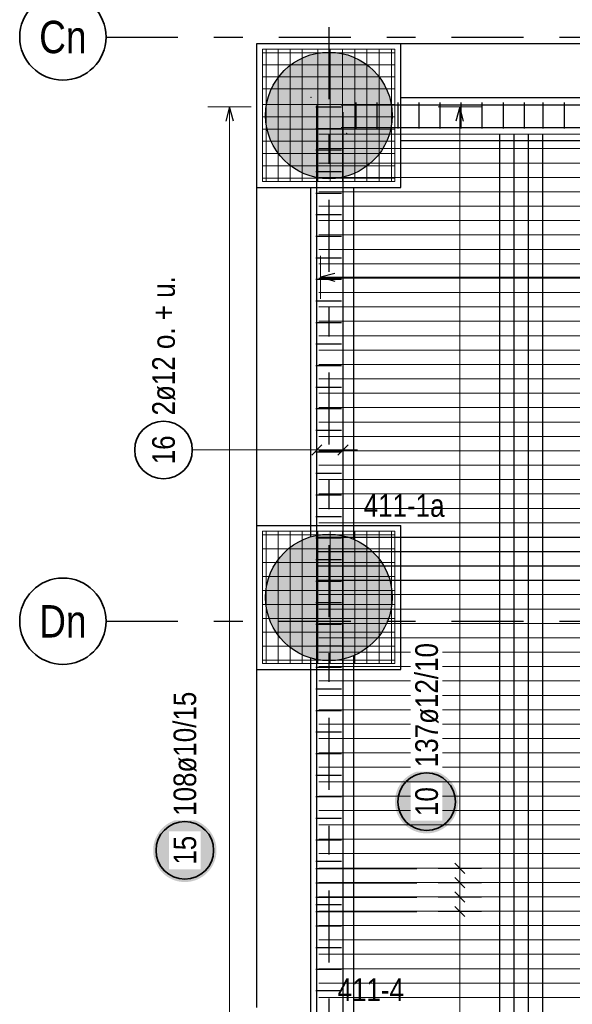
# Model space of a CAD drawing. Header units: millimetres. Extents: x -1.9 to 32.6, y 0 to 21.
# Tile 39 of 59: x 14 to 16, y 15.9 to 19.3. Entities that reach past the tile are written whole.
import ezdxf
from ezdxf.enums import TextEntityAlignment as Align

# ---------------------------------------------------------------- set-up
doc = ezdxf.new("R2010")
doc.units = ezdxf.units.MM
doc.linetypes.add('DASHDOTX2', pattern=[2, 1, -0.5, 0, -0.5])
doc.layers.add('Achsen', color=7, linetype='Continuous', lineweight=20)
doc.layers.add('nplo Bewehrung', color=7, linetype='Continuous', lineweight=20)
doc.styles.add('Arial Narrow', font='ARIALN.TTF')

msp = doc.modelspace()

# ---------------------------------------------------------------- hatches: boundary and pattern name
at = {"lineweight": 13, "true_color": 0xd7ffd7}
for points in [[(15.325667, 18.962544), (15.325647, 18.96551), (15.325587, 18.968475), (15.325487, 18.97144), (15.325348, 18.974403), (15.325168, 18.977364), (15.324948, 18.980322), (15.324688, 18.983277), (15.324389, 18.986228), (15.32405, 18.989175), (15.323671, 18.992117), (15.323252, 18.995054), (15.322794, 18.997984), (15.322296, 19.000908), (15.321759, 19.003826), (15.321183, 19.006736), (15.320568, 19.009637), (15.319913, 19.01253), (15.31922, 19.015415), (15.318488, 19.018289), (15.317717, 19.021153), (15.316907, 19.024007), (15.316059, 19.02685), (15.315173, 19.02968), (15.314249, 19.032499), (15.313287, 19.035305), (15.312287, 19.038098), (15.311249, 19.040877), (15.310175, 19.043641), (15.309062, 19.046391), (15.307914, 19.049126), (15.306728, 19.051845), (15.305505, 19.054548), (15.304247, 19.057234), (15.302952, 19.059903), (15.301621, 19.062554), (15.300255, 19.065187), (15.298854, 19.067801), (15.297417, 19.070396), (15.295945, 19.072971), (15.294439, 19.075527), (15.292899, 19.078062), (15.291324, 19.080576), (15.289716, 19.083068), (15.288074, 19.085539), (15.286399, 19.087987), (15.284691, 19.090412), (15.282951, 19.092814), (15.281179, 19.095193), (15.279374, 19.097547), (15.277538, 19.099877), (15.275671, 19.102182), (15.273773, 19.104461), (15.271844, 19.106715), (15.269885, 19.108942), (15.267896, 19.111143), (15.265878, 19.113317), (15.263831, 19.115463), (15.261754, 19.117582), (15.25965, 19.119672), (15.257517, 19.121734), (15.255357, 19.123767), (15.25317, 19.125771), (15.250956, 19.127744), (15.248715, 19.129688), (15.246448, 19.131602), (15.244156, 19.133485), (15.241839, 19.135336), (15.239497, 19.137157), (15.23713, 19.138945), (15.23474, 19.140702), (15.232326, 19.142426), (15.229889, 19.144117), (15.22743, 19.145775), (15.224948, 19.1474), (15.222445, 19.148992), (15.219921, 19.150549), (15.217376, 19.152073), (15.21481, 19.153562), (15.212225, 19.155016), (15.20962, 19.156435), (15.206996, 19.157819), (15.204354, 19.159167), (15.201694, 19.16048), (15.199017, 19.161757), (15.196322, 19.162997), (15.193611, 19.164201), (15.190884, 19.165369), (15.188142, 19.166499), (15.185385, 19.167593), (15.182613, 19.168649), (15.179827, 19.169668), (15.177027, 19.170649), (15.174215, 19.171592), (15.17139, 19.172497), (15.168554, 19.173364), (15.165705, 19.174193), (15.162846, 19.174983), (15.159977, 19.175735), (15.157097, 19.176448), (15.154209, 19.177122), (15.151311, 19.177757), (15.148405, 19.178352), (15.145492, 19.178909), (15.142571, 19.179426), (15.139643, 19.179904), (15.13671, 19.180343), (15.13377, 19.180741), (15.130826, 19.1811), (15.127877, 19.18142), (15.124924, 19.181699), (15.121967, 19.181939), (15.119008, 19.182139), (15.116046, 19.182299), (15.113082, 19.182419), (15.110117, 19.182499), (15.107151, 19.182539), (15.104184, 19.182539), (15.101218, 19.182499), (15.098253, 19.182419), (15.095289, 19.182299), (15.092327, 19.182139), (15.089368, 19.181939), (15.086411, 19.181699), (15.083458, 19.18142), (15.080509, 19.1811), (15.077564, 19.180741), (15.074625, 19.180343), (15.071691, 19.179904), (15.068764, 19.179426), (15.065843, 19.178909), (15.062929, 19.178352), (15.060024, 19.177757), (15.057126, 19.177122), (15.054237, 19.176448), (15.051358, 19.175735), (15.048488, 19.174983), (15.045629, 19.174193), (15.042781, 19.173364), (15.039944, 19.172497), (15.03712, 19.171592), (15.034307, 19.170649), (15.031508, 19.169668), (15.028722, 19.168649), (15.02595, 19.167593), (15.023193, 19.166499), (15.02045, 19.165369), (15.017724, 19.164201), (15.015013, 19.162997), (15.012318, 19.161757), (15.009641, 19.16048), (15.006981, 19.159167), (15.004339, 19.157819), (15.001715, 19.156435), (14.99911, 19.155016), (14.996525, 19.153562), (14.993959, 19.152073), (14.991414, 19.150549), (14.98889, 19.148992), (14.986386, 19.1474), (14.983905, 19.145775), (14.981445, 19.144117), (14.979009, 19.142426), (14.976595, 19.140702), (14.974204, 19.138945), (14.971838, 19.137157), (14.969496, 19.135336), (14.967178, 19.133485), (14.964886, 19.131602), (14.96262, 19.129688), (14.960379, 19.127744), (14.958165, 19.125771), (14.955978, 19.123767), (14.953817, 19.121734), (14.951685, 19.119672), (14.94958, 19.117582), (14.947504, 19.115463), (14.945457, 19.113317), (14.943439, 19.111143), (14.94145, 19.108942), (14.939491, 19.106715), (14.937562, 19.104461), (14.935664, 19.102182), (14.933797, 19.099877), (14.931961, 19.097547), (14.930156, 19.095193), (14.928384, 19.092814), (14.926643, 19.090412), (14.924936, 19.087987), (14.923261, 19.085539), (14.921619, 19.083068), (14.920011, 19.080576), (14.918436, 19.078062), (14.916896, 19.075527), (14.915389, 19.072971), (14.913918, 19.070396), (14.912481, 19.067801), (14.91108, 19.065187), (14.909713, 19.062554), (14.908383, 19.059903), (14.907088, 19.057234), (14.905829, 19.054548), (14.904607, 19.051845), (14.903421, 19.049126), (14.902272, 19.046391), (14.90116, 19.043641), (14.900085, 19.040877), (14.899048, 19.038098), (14.898048, 19.035305), (14.897086, 19.032499), (14.896162, 19.02968), (14.895276, 19.02685), (14.894428, 19.024007), (14.893618, 19.021153), (14.892847, 19.018289), (14.892115, 19.015415), (14.891421, 19.01253), (14.890767, 19.009637), (14.890152, 19.006736), (14.889575, 19.003826), (14.889038, 19.000908), (14.888541, 18.997984), (14.888083, 18.995054), (14.887664, 18.992117), (14.887285, 18.989175), (14.886946, 18.986228), (14.886647, 18.983277), (14.886387, 18.980322), (14.886167, 18.977364), (14.885987, 18.974403), (14.885847, 18.97144), (14.885747, 18.968475), (14.885687, 18.96551), (14.885667, 18.962544), (14.885687, 18.959577), (14.885747, 18.956612), (14.885847, 18.953647), (14.885987, 18.950684), (14.886167, 18.947723), (14.886387, 18.944765), (14.886647, 18.94181), (14.886946, 18.938859), (14.887285, 18.935912), (14.887664, 18.93297), (14.888083, 18.930034), (14.888541, 18.927103), (14.889038, 18.924179), (14.889575, 18.921261), (14.890152, 18.918352), (14.890767, 18.91545), (14.891421, 18.912557), (14.892115, 18.909673), (14.892847, 18.906798), (14.893618, 18.903934), (14.894428, 18.90108), (14.895276, 18.898238), (14.896162, 18.895407), (14.897086, 18.892588), (14.898048, 18.889782), (14.899048, 18.88699), (14.900085, 18.884211), (14.90116, 18.881446), (14.902272, 18.878696), (14.903421, 18.875961), (14.904607, 18.873242), (14.905829, 18.870539), (14.907088, 18.867853), (14.908383, 18.865185), (14.909713, 18.862534), (14.91108, 18.859901), (14.912481, 18.857286), (14.913918, 18.854691), (14.915389, 18.852116), (14.916896, 18.84956), (14.918436, 18.847025), (14.920011, 18.844511), (14.921619, 18.842019), (14.923261, 18.839548), (14.924936, 18.8371), (14.926643, 18.834675), (14.928384, 18.832273), (14.930156, 18.829894), (14.931961, 18.82754), (14.933797, 18.82521), (14.935664, 18.822905), (14.937562, 18.820626), (14.939491, 18.818372), (14.94145, 18.816145), (14.943439, 18.813944), (14.945457, 18.81177), (14.947504, 18.809624), (14.94958, 18.807505), (14.951685, 18.805415), (14.953817, 18.803353), (14.955978, 18.80132), (14.958165, 18.799317), (14.960379, 18.797343), (14.96262, 18.795399), (14.964886, 18.793485), (14.967178, 18.791603), (14.969496, 18.789751), (14.971838, 18.787931), (14.974204, 18.786142), (14.976595, 18.784386), (14.979009, 18.782662), (14.981445, 18.78097), (14.983905, 18.779312), (14.986386, 18.777687), (14.98889, 18.776095), (14.991414, 18.774538), (14.993959, 18.773014), (14.996525, 18.771526), (14.99911, 18.770071), (15.001715, 18.768652), (15.004339, 18.767268), (15.006981, 18.76592), (15.009641, 18.764607), (15.012318, 18.76333), (15.015013, 18.76209), (15.017724, 18.760886), (15.02045, 18.759718), (15.023193, 18.758588), (15.02595, 18.757494), (15.028722, 18.756438), (15.031508, 18.75542), (15.034307, 18.754438), (15.03712, 18.753495), (15.039944, 18.75259), (15.042781, 18.751723), (15.045629, 18.750894), (15.048488, 18.750104), (15.051358, 18.749352), (15.054237, 18.74864), (15.057126, 18.747966), (15.060024, 18.747331), (15.062929, 18.746735), (15.065843, 18.746178), (15.068764, 18.745661), (15.071691, 18.745183), (15.074625, 18.744745), (15.077564, 18.744346), (15.080509, 18.743987), (15.083458, 18.743668), (15.086411, 18.743388), (15.089368, 18.743148), (15.092327, 18.742948), (15.095289, 18.742789), (15.098253, 18.742669), (15.101218, 18.742589), (15.104184, 18.742549), (15.107151, 18.742549), (15.110117, 18.742589), (15.113082, 18.742669), (15.116046, 18.742789), (15.119008, 18.742948), (15.121967, 18.743148), (15.124924, 18.743388), (15.127877, 18.743668), (15.130826, 18.743987), (15.13377, 18.744346), (15.13671, 18.744745), (15.139643, 18.745183), (15.142571, 18.745661), (15.145492, 18.746178), (15.148405, 18.746735), (15.151311, 18.747331), (15.154209, 18.747966), (15.157097, 18.74864), (15.159977, 18.749352), (15.162846, 18.750104), (15.165705, 18.750894), (15.168554, 18.751723), (15.17139, 18.75259), (15.174215, 18.753495), (15.177027, 18.754438), (15.179827, 18.75542), (15.182613, 18.756438), (15.185385, 18.757494), (15.188142, 18.758588), (15.190884, 18.759718), (15.193611, 18.760886), (15.196322, 18.76209), (15.199017, 18.76333), (15.201694, 18.764607), (15.204354, 18.76592), (15.206996, 18.767268), (15.20962, 18.768652), (15.212225, 18.770071), (15.21481, 18.771526), (15.217376, 18.773014), (15.219921, 18.774538), (15.222445, 18.776095), (15.224948, 18.777687), (15.22743, 18.779312), (15.229889, 18.78097), (15.232326, 18.782662), (15.23474, 18.784386), (15.23713, 18.786142), (15.239497, 18.787931), (15.241839, 18.789751), (15.244156, 18.791603), (15.246448, 18.793485), (15.248715, 18.795399), (15.250956, 18.797343), (15.25317, 18.799317), (15.255357, 18.80132), (15.257517, 18.803353), (15.25965, 18.805415), (15.261754, 18.807505), (15.263831, 18.809624), (15.265878, 18.81177), (15.267896, 18.813944), (15.269885, 18.816145), (15.271844, 18.818372), (15.273773, 18.820626), (15.275671, 18.822905), (15.277538, 18.82521), (15.279374, 18.82754), (15.281179, 18.829894), (15.282951, 18.832273), (15.284691, 18.834675), (15.286399, 18.8371), (15.288074, 18.839548), (15.289716, 18.842019), (15.291324, 18.844511), (15.292899, 18.847025), (15.294439, 18.84956), (15.295945, 18.852116), (15.297417, 18.854691), (15.298854, 18.857286), (15.300255, 18.859901), (15.301621, 18.862534), (15.302952, 18.865185), (15.304247, 18.867853), (15.305505, 18.870539), (15.306728, 18.873242), (15.307914, 18.875961), (15.309062, 18.878696), (15.310175, 18.881446), (15.311249, 18.884211), (15.312287, 18.88699), (15.313287, 18.889782), (15.314249, 18.892588), (15.315173, 18.895407), (15.316059, 18.898238), (15.316907, 18.90108), (15.317717, 18.903934), (15.318488, 18.906798), (15.31922, 18.909673), (15.319913, 18.912557), (15.320568, 18.91545), (15.321183, 18.918352), (15.321759, 18.921261), (15.322296, 18.924179), (15.322794, 18.927103), (15.323252, 18.930034), (15.323671, 18.93297), (15.32405, 18.935912), (15.324389, 18.938859), (15.324688, 18.94181), (15.324948, 18.944765), (15.325168, 18.947723), (15.325348, 18.950684), (15.325487, 18.953647), (15.325587, 18.956612), (15.325647, 18.959577)], [(15.325667, 17.287544), (15.325647, 17.29051), (15.325587, 17.293475), (15.325487, 17.29644), (15.325348, 17.299403), (15.325168, 17.302364), (15.324948, 17.305322), (15.324688, 17.308277), (15.324389, 17.311228), (15.32405, 17.314175), (15.323671, 17.317117), (15.323252, 17.320054), (15.322794, 17.322984), (15.322296, 17.325908), (15.321759, 17.328826), (15.321183, 17.331736), (15.320568, 17.334637), (15.319913, 17.33753), (15.31922, 17.340415), (15.318488, 17.343289), (15.317717, 17.346153), (15.316907, 17.349007), (15.316059, 17.35185), (15.315173, 17.35468), (15.314249, 17.357499), (15.313287, 17.360305), (15.312287, 17.363098), (15.311249, 17.365877), (15.310175, 17.368641), (15.309062, 17.371391), (15.307914, 17.374126), (15.306728, 17.376845), (15.305505, 17.379548), (15.304247, 17.382234), (15.302952, 17.384903), (15.301621, 17.387554), (15.300255, 17.390187), (15.298854, 17.392801), (15.297417, 17.395396), (15.295945, 17.397971), (15.294439, 17.400527), (15.292899, 17.403062), (15.291324, 17.405576), (15.289716, 17.408068), (15.288074, 17.410539), (15.286399, 17.412987), (15.284691, 17.415412), (15.282951, 17.417814), (15.281179, 17.420193), (15.279374, 17.422547), (15.277538, 17.424877), (15.275671, 17.427182), (15.273773, 17.429461), (15.271844, 17.431715), (15.269885, 17.433942), (15.267896, 17.436143), (15.265878, 17.438317), (15.263831, 17.440463), (15.261754, 17.442582), (15.25965, 17.444672), (15.257517, 17.446734), (15.255357, 17.448767), (15.25317, 17.450771), (15.250956, 17.452744), (15.248715, 17.454688), (15.246448, 17.456602), (15.244156, 17.458485), (15.241839, 17.460336), (15.239497, 17.462157), (15.23713, 17.463945), (15.23474, 17.465702), (15.232326, 17.467426), (15.229889, 17.469117), (15.22743, 17.470775), (15.224948, 17.4724), (15.222445, 17.473992), (15.219921, 17.475549), (15.217376, 17.477073), (15.21481, 17.478562), (15.212225, 17.480016), (15.20962, 17.481435), (15.206996, 17.482819), (15.204354, 17.484167), (15.201694, 17.48548), (15.199017, 17.486757), (15.196322, 17.487997), (15.193611, 17.489201), (15.190884, 17.490369), (15.188142, 17.491499), (15.185385, 17.492593), (15.182613, 17.493649), (15.179827, 17.494668), (15.177027, 17.495649), (15.174215, 17.496592), (15.17139, 17.497497), (15.168554, 17.498364), (15.165705, 17.499193), (15.162846, 17.499983), (15.159977, 17.500735), (15.157097, 17.501448), (15.154209, 17.502122), (15.151311, 17.502757), (15.148405, 17.503352), (15.145492, 17.503909), (15.142571, 17.504426), (15.139643, 17.504904), (15.13671, 17.505343), (15.13377, 17.505741), (15.130826, 17.5061), (15.127877, 17.50642), (15.124924, 17.506699), (15.121967, 17.506939), (15.119008, 17.507139), (15.116046, 17.507299), (15.113082, 17.507419), (15.110117, 17.507499), (15.107151, 17.507539), (15.104184, 17.507539), (15.101218, 17.507499), (15.098253, 17.507419), (15.095289, 17.507299), (15.092327, 17.507139), (15.089368, 17.506939), (15.086411, 17.506699), (15.083458, 17.50642), (15.080509, 17.5061), (15.077564, 17.505741), (15.074625, 17.505343), (15.071691, 17.504904), (15.068764, 17.504426), (15.065843, 17.503909), (15.062929, 17.503352), (15.060024, 17.502757), (15.057126, 17.502122), (15.054237, 17.501448), (15.051358, 17.500735), (15.048488, 17.499983), (15.045629, 17.499193), (15.042781, 17.498364), (15.039944, 17.497497), (15.03712, 17.496592), (15.034307, 17.495649), (15.031508, 17.494668), (15.028722, 17.493649), (15.02595, 17.492593), (15.023193, 17.491499), (15.02045, 17.490369), (15.017724, 17.489201), (15.015013, 17.487997), (15.012318, 17.486757), (15.009641, 17.48548), (15.006981, 17.484167), (15.004339, 17.482819), (15.001715, 17.481435), (14.99911, 17.480016), (14.996525, 17.478562), (14.993959, 17.477073), (14.991414, 17.475549), (14.98889, 17.473992), (14.986386, 17.4724), (14.983905, 17.470775), (14.981445, 17.469117), (14.979009, 17.467426), (14.976595, 17.465702), (14.974204, 17.463945), (14.971838, 17.462157), (14.969496, 17.460336), (14.967178, 17.458485), (14.964886, 17.456602), (14.96262, 17.454688), (14.960379, 17.452744), (14.958165, 17.450771), (14.955978, 17.448767), (14.953817, 17.446734), (14.951685, 17.444672), (14.94958, 17.442582), (14.947504, 17.440463), (14.945457, 17.438317), (14.943439, 17.436143), (14.94145, 17.433942), (14.939491, 17.431715), (14.937562, 17.429461), (14.935664, 17.427182), (14.933797, 17.424877), (14.931961, 17.422547), (14.930156, 17.420193), (14.928384, 17.417814), (14.926643, 17.415412), (14.924936, 17.412987), (14.923261, 17.410539), (14.921619, 17.408068), (14.920011, 17.405576), (14.918436, 17.403062), (14.916896, 17.400527), (14.915389, 17.397971), (14.913918, 17.395396), (14.912481, 17.392801), (14.91108, 17.390187), (14.909713, 17.387554), (14.908383, 17.384903), (14.907088, 17.382234), (14.905829, 17.379548), (14.904607, 17.376845), (14.903421, 17.374126), (14.902272, 17.371391), (14.90116, 17.368641), (14.900085, 17.365877), (14.899048, 17.363098), (14.898048, 17.360305), (14.897086, 17.357499), (14.896162, 17.35468), (14.895276, 17.35185), (14.894428, 17.349007), (14.893618, 17.346153), (14.892847, 17.343289), (14.892115, 17.340415), (14.891421, 17.33753), (14.890767, 17.334637), (14.890152, 17.331736), (14.889575, 17.328826), (14.889038, 17.325908), (14.888541, 17.322984), (14.888083, 17.320054), (14.887664, 17.317117), (14.887285, 17.314175), (14.886946, 17.311228), (14.886647, 17.308277), (14.886387, 17.305322), (14.886167, 17.302364), (14.885987, 17.299403), (14.885847, 17.29644), (14.885747, 17.293475), (14.885687, 17.29051), (14.885667, 17.287544), (14.885687, 17.284577), (14.885747, 17.281612), (14.885847, 17.278647), (14.885987, 17.275684), (14.886167, 17.272723), (14.886387, 17.269765), (14.886647, 17.26681), (14.886946, 17.263859), (14.887285, 17.260912), (14.887664, 17.25797), (14.888083, 17.255034), (14.888541, 17.252103), (14.889038, 17.249179), (14.889575, 17.246261), (14.890152, 17.243352), (14.890767, 17.24045), (14.891421, 17.237557), (14.892115, 17.234673), (14.892847, 17.231798), (14.893618, 17.228934), (14.894428, 17.22608), (14.895276, 17.223238), (14.896162, 17.220407), (14.897086, 17.217588), (14.898048, 17.214782), (14.899048, 17.21199), (14.900085, 17.209211), (14.90116, 17.206446), (14.902272, 17.203696), (14.903421, 17.200961), (14.904607, 17.198242), (14.905829, 17.195539), (14.907088, 17.192853), (14.908383, 17.190185), (14.909713, 17.187534), (14.91108, 17.184901), (14.912481, 17.182286), (14.913918, 17.179691), (14.915389, 17.177116), (14.916896, 17.17456), (14.918436, 17.172025), (14.920011, 17.169511), (14.921619, 17.167019), (14.923261, 17.164548), (14.924936, 17.1621), (14.926643, 17.159675), (14.928384, 17.157273), (14.930156, 17.154894), (14.931961, 17.15254), (14.933797, 17.15021), (14.935664, 17.147905), (14.937562, 17.145626), (14.939491, 17.143372), (14.94145, 17.141145), (14.943439, 17.138944), (14.945457, 17.13677), (14.947504, 17.134624), (14.94958, 17.132505), (14.951685, 17.130415), (14.953817, 17.128353), (14.955978, 17.12632), (14.958165, 17.124317), (14.960379, 17.122343), (14.96262, 17.120399), (14.964886, 17.118485), (14.967178, 17.116603), (14.969496, 17.114751), (14.971838, 17.112931), (14.974204, 17.111142), (14.976595, 17.109386), (14.979009, 17.107662), (14.981445, 17.10597), (14.983905, 17.104312), (14.986386, 17.102687), (14.98889, 17.101095), (14.991414, 17.099538), (14.993959, 17.098014), (14.996525, 17.096526), (14.99911, 17.095071), (15.001715, 17.093652), (15.004339, 17.092268), (15.006981, 17.09092), (15.009641, 17.089607), (15.012318, 17.08833), (15.015013, 17.08709), (15.017724, 17.085886), (15.02045, 17.084718), (15.023193, 17.083588), (15.02595, 17.082494), (15.028722, 17.081438), (15.031508, 17.08042), (15.034307, 17.079438), (15.03712, 17.078495), (15.039944, 17.07759), (15.042781, 17.076723), (15.045629, 17.075894), (15.048488, 17.075104), (15.051358, 17.074352), (15.054237, 17.07364), (15.057126, 17.072966), (15.060024, 17.072331), (15.062929, 17.071735), (15.065843, 17.071178), (15.068764, 17.070661), (15.071691, 17.070183), (15.074625, 17.069745), (15.077564, 17.069346), (15.080509, 17.068987), (15.083458, 17.068668), (15.086411, 17.068388), (15.089368, 17.068148), (15.092327, 17.067948), (15.095289, 17.067789), (15.098253, 17.067669), (15.101218, 17.067589), (15.104184, 17.067549), (15.107151, 17.067549), (15.110117, 17.067589), (15.113082, 17.067669), (15.116046, 17.067789), (15.119008, 17.067948), (15.121967, 17.068148), (15.124924, 17.068388), (15.127877, 17.068668), (15.130826, 17.068987), (15.13377, 17.069346), (15.13671, 17.069745), (15.139643, 17.070183), (15.142571, 17.070661), (15.145492, 17.071178), (15.148405, 17.071735), (15.151311, 17.072331), (15.154209, 17.072966), (15.157097, 17.07364), (15.159977, 17.074352), (15.162846, 17.075104), (15.165705, 17.075894), (15.168554, 17.076723), (15.17139, 17.07759), (15.174215, 17.078495), (15.177027, 17.079438), (15.179827, 17.08042), (15.182613, 17.081438), (15.185385, 17.082494), (15.188142, 17.083588), (15.190884, 17.084718), (15.193611, 17.085886), (15.196322, 17.08709), (15.199017, 17.08833), (15.201694, 17.089607), (15.204354, 17.09092), (15.206996, 17.092268), (15.20962, 17.093652), (15.212225, 17.095071), (15.21481, 17.096526), (15.217376, 17.098014), (15.219921, 17.099538), (15.222445, 17.101095), (15.224948, 17.102687), (15.22743, 17.104312), (15.229889, 17.10597), (15.232326, 17.107662), (15.23474, 17.109386), (15.23713, 17.111142), (15.239497, 17.112931), (15.241839, 17.114751), (15.244156, 17.116603), (15.246448, 17.118485), (15.248715, 17.120399), (15.250956, 17.122343), (15.25317, 17.124317), (15.255357, 17.12632), (15.257517, 17.128353), (15.25965, 17.130415), (15.261754, 17.132505), (15.263831, 17.134624), (15.265878, 17.13677), (15.267896, 17.138944), (15.269885, 17.141145), (15.271844, 17.143372), (15.273773, 17.145626), (15.275671, 17.147905), (15.277538, 17.15021), (15.279374, 17.15254), (15.281179, 17.154894), (15.282951, 17.157273), (15.284691, 17.159675), (15.286399, 17.1621), (15.288074, 17.164548), (15.289716, 17.167019), (15.291324, 17.169511), (15.292899, 17.172025), (15.294439, 17.17456), (15.295945, 17.177116), (15.297417, 17.179691), (15.298854, 17.182286), (15.300255, 17.184901), (15.301621, 17.187534), (15.302952, 17.190185), (15.304247, 17.192853), (15.305505, 17.195539), (15.306728, 17.198242), (15.307914, 17.200961), (15.309062, 17.203696), (15.310175, 17.206446), (15.311249, 17.209211), (15.312287, 17.21199), (15.313287, 17.214782), (15.314249, 17.217588), (15.315173, 17.220407), (15.316059, 17.223238), (15.316907, 17.22608), (15.317717, 17.228934), (15.318488, 17.231798), (15.31922, 17.234673), (15.319913, 17.237557), (15.320568, 17.24045), (15.321183, 17.243352), (15.321759, 17.246261), (15.322296, 17.249179), (15.322794, 17.252103), (15.323252, 17.255034), (15.323671, 17.25797), (15.32405, 17.260912), (15.324389, 17.263859), (15.324688, 17.26681), (15.324948, 17.269765), (15.325168, 17.272723), (15.325348, 17.275684), (15.325487, 17.278647), (15.325587, 17.281612), (15.325647, 17.284577)]]:
    msp.add_hatch(color=254, dxfattribs=at).paths.add_polyline_path(points)
at = {"lineweight": 25, "true_color": 0xffffff}
msp.add_hatch(color=7, dxfattribs=at).paths.add_polyline_path([(15.555104, 16.577773), (15.555037, 16.581612), (15.554836, 16.585446), (15.554502, 16.589271), (15.554034, 16.593082), (15.553433, 16.596874), (15.552701, 16.600643), (15.551837, 16.604384), (15.550843, 16.608093), (15.54972, 16.611765), (15.54847, 16.615395), (15.547094, 16.61898), (15.545594, 16.622514), (15.543972, 16.625994), (15.542228, 16.629415), (15.540367, 16.632773), (15.53839, 16.636064), (15.536298, 16.639284), (15.534096, 16.642429), (15.531785, 16.645496), (15.529369, 16.648479), (15.52685, 16.651377), (15.524232, 16.654185), (15.521517, 16.6569), (15.518709, 16.659519), (15.515811, 16.662038), (15.512827, 16.664454), (15.509761, 16.666765), (15.506615, 16.668967), (15.503395, 16.671058), (15.500104, 16.673036), (15.496746, 16.674897), (15.493325, 16.67664), (15.489845, 16.678263), (15.486311, 16.679763), (15.482726, 16.681139), (15.479096, 16.682389), (15.475424, 16.683512), (15.471716, 16.684505), (15.467975, 16.685369), (15.464206, 16.686102), (15.460413, 16.686702), (15.456602, 16.68717), (15.452777, 16.687505), (15.448943, 16.687706), (15.445104, 16.687773), (15.441265, 16.687706), (15.437431, 16.687505), (15.433606, 16.68717), (15.429795, 16.686702), (15.426003, 16.686102), (15.422234, 16.685369), (15.418493, 16.684505), (15.414784, 16.683512), (15.411112, 16.682389), (15.407482, 16.681139), (15.403898, 16.679763), (15.400363, 16.678263), (15.396883, 16.67664), (15.393462, 16.674897), (15.390104, 16.673036), (15.386813, 16.671058), (15.383593, 16.668967), (15.380448, 16.666765), (15.377382, 16.664454), (15.374398, 16.662038), (15.3715, 16.659519), (15.368692, 16.6569), (15.365977, 16.654185), (15.363358, 16.651377), (15.360839, 16.648479), (15.358423, 16.645496), (15.356112, 16.642429), (15.35391, 16.639284), (15.351819, 16.636064), (15.349841, 16.632773), (15.34798, 16.629415), (15.346237, 16.625994), (15.344614, 16.622514), (15.343114, 16.61898), (15.341738, 16.615395), (15.340488, 16.611765), (15.339365, 16.608093), (15.338372, 16.604384), (15.337508, 16.600643), (15.336775, 16.596874), (15.336175, 16.593082), (15.335707, 16.589271), (15.335372, 16.585446), (15.335171, 16.581612), (15.335104, 16.577773), (15.335171, 16.573934), (15.335372, 16.5701), (15.335707, 16.566275), (15.336175, 16.562464), (15.336775, 16.558671), (15.337508, 16.554902), (15.338372, 16.551161), (15.339365, 16.547453), (15.340488, 16.543781), (15.341738, 16.540151), (15.343114, 16.536566), (15.344614, 16.533032), (15.346237, 16.529552), (15.34798, 16.526131), (15.349841, 16.522773), (15.351819, 16.519482), (15.35391, 16.516262), (15.356112, 16.513116), (15.358423, 16.51005), (15.360839, 16.507066), (15.363358, 16.504168), (15.365977, 16.50136), (15.368692, 16.498645), (15.3715, 16.496027), (15.374398, 16.493508), (15.377382, 16.491092), (15.380448, 16.488781), (15.383593, 16.486579), (15.386813, 16.484487), (15.390104, 16.48251), (15.393462, 16.480649), (15.396883, 16.478905), (15.400363, 16.477283), (15.403898, 16.475783), (15.407482, 16.474407), (15.411112, 16.473157), (15.414784, 16.472034), (15.418493, 16.47104), (15.422234, 16.470177), (15.426003, 16.469444), (15.429795, 16.468843), (15.433606, 16.468375), (15.437431, 16.468041), (15.441265, 16.46784), (15.445104, 16.467773), (15.448943, 16.46784), (15.452777, 16.468041), (15.456602, 16.468375), (15.460413, 16.468843), (15.464206, 16.469444), (15.467975, 16.470177), (15.471716, 16.47104), (15.475424, 16.472034), (15.479096, 16.473157), (15.482726, 16.474407), (15.486311, 16.475783), (15.489845, 16.477283), (15.493325, 16.478905), (15.496746, 16.480649), (15.500104, 16.48251), (15.503395, 16.484487), (15.506615, 16.486579), (15.509761, 16.488781), (15.512827, 16.491092), (15.515811, 16.493508), (15.518709, 16.496027), (15.521517, 16.498645), (15.524232, 16.50136), (15.52685, 16.504168), (15.529369, 16.507066), (15.531785, 16.51005), (15.534096, 16.513116), (15.536298, 16.516262), (15.53839, 16.519482), (15.540367, 16.522773), (15.542228, 16.526131), (15.543972, 16.529552), (15.545594, 16.533032), (15.547094, 16.536566), (15.54847, 16.540151), (15.54972, 16.543781), (15.550843, 16.547453), (15.551837, 16.551161), (15.552701, 16.554902), (15.553433, 16.558671), (15.554034, 16.562464), (15.554502, 16.566275), (15.554836, 16.5701)])
at = {"layer": 'Achsen', "lineweight": 25, "true_color": 0xffffff}
msp.add_hatch(color=7, dxfattribs=at).paths.add_polyline_path([(14.715189, 16.408707), (14.715122, 16.412546), (14.714921, 16.416381), (14.714587, 16.420205), (14.714119, 16.424016), (14.713518, 16.427809), (14.712786, 16.431578), (14.711922, 16.435319), (14.710928, 16.439027), (14.709806, 16.442699), (14.708556, 16.44633), (14.70718, 16.449914), (14.705679, 16.453448), (14.704057, 16.456928), (14.702314, 16.460349), (14.700452, 16.463707), (14.698475, 16.466998), (14.696384, 16.470219), (14.694181, 16.473364), (14.691871, 16.47643), (14.689454, 16.479414), (14.686935, 16.482312), (14.684317, 16.48512), (14.681602, 16.487835), (14.678794, 16.490453), (14.675896, 16.492972), (14.672912, 16.495388), (14.669846, 16.497699), (14.666701, 16.499901), (14.663481, 16.501993), (14.660189, 16.50397), (14.656831, 16.505832), (14.65341, 16.507575), (14.64993, 16.509197), (14.646396, 16.510698), (14.642812, 16.512074), (14.639181, 16.513324), (14.635509, 16.514446), (14.631801, 16.51544), (14.62806, 16.516304), (14.624291, 16.517036), (14.620498, 16.517637), (14.616688, 16.518105), (14.612863, 16.518439), (14.609028, 16.51864), (14.605189, 16.518707), (14.60135, 16.51864), (14.597516, 16.518439), (14.593691, 16.518105), (14.58988, 16.517637), (14.586088, 16.517036), (14.582319, 16.516304), (14.578578, 16.51544), (14.574869, 16.514446), (14.571198, 16.513324), (14.567567, 16.512074), (14.563983, 16.510698), (14.560448, 16.509197), (14.556969, 16.507575), (14.553548, 16.505832), (14.550189, 16.50397), (14.546898, 16.501993), (14.543678, 16.499901), (14.540533, 16.497699), (14.537467, 16.495388), (14.534483, 16.492972), (14.531585, 16.490453), (14.528777, 16.487835), (14.526062, 16.48512), (14.523443, 16.482312), (14.520924, 16.479414), (14.518508, 16.47643), (14.516198, 16.473364), (14.513995, 16.470219), (14.511904, 16.466998), (14.509927, 16.463707), (14.508065, 16.460349), (14.506322, 16.456928), (14.504699, 16.453448), (14.503199, 16.449914), (14.501823, 16.44633), (14.500573, 16.442699), (14.499451, 16.439027), (14.498457, 16.435319), (14.497593, 16.431578), (14.496861, 16.427809), (14.49626, 16.424016), (14.495792, 16.420205), (14.495457, 16.416381), (14.495256, 16.412546), (14.495189, 16.408707), (14.495256, 16.404868), (14.495457, 16.401034), (14.495792, 16.397209), (14.49626, 16.393398), (14.496861, 16.389606), (14.497593, 16.385837), (14.498457, 16.382096), (14.499451, 16.378387), (14.500573, 16.374715), (14.501823, 16.371085), (14.503199, 16.367501), (14.504699, 16.363966), (14.506322, 16.360486), (14.508065, 16.357065), (14.509927, 16.353707), (14.511904, 16.350416), (14.513995, 16.347196), (14.516198, 16.344051), (14.518508, 16.340985), (14.520924, 16.338001), (14.523443, 16.335103), (14.526062, 16.332295), (14.528777, 16.32958), (14.531585, 16.326961), (14.534483, 16.324442), (14.537467, 16.322026), (14.540533, 16.319715), (14.543678, 16.317513), (14.546898, 16.315422), (14.550189, 16.313445), (14.553548, 16.311583), (14.556969, 16.30984), (14.560448, 16.308217), (14.563983, 16.306717), (14.567567, 16.305341), (14.571198, 16.304091), (14.574869, 16.302969), (14.578578, 16.301975), (14.582319, 16.301111), (14.586088, 16.300378), (14.58988, 16.299778), (14.593691, 16.29931), (14.597516, 16.298975), (14.60135, 16.298774), (14.605189, 16.298707), (14.609028, 16.298774), (14.612863, 16.298975), (14.616688, 16.29931), (14.620498, 16.299778), (14.624291, 16.300378), (14.62806, 16.301111), (14.631801, 16.301975), (14.635509, 16.302969), (14.639181, 16.304091), (14.642812, 16.305341), (14.646396, 16.306717), (14.64993, 16.308217), (14.65341, 16.30984), (14.656831, 16.311583), (14.660189, 16.313445), (14.663481, 16.315422), (14.666701, 16.317513), (14.669846, 16.319715), (14.672912, 16.322026), (14.675896, 16.324442), (14.678794, 16.326961), (14.681602, 16.32958), (14.684317, 16.332295), (14.686935, 16.335103), (14.689454, 16.338001), (14.691871, 16.340985), (14.694181, 16.344051), (14.696384, 16.347196), (14.698475, 16.350416), (14.700452, 16.353707), (14.702314, 16.357065), (14.704057, 16.360486), (14.705679, 16.363966), (14.70718, 16.367501), (14.708556, 16.371085), (14.709806, 16.374715), (14.710928, 16.378387), (14.711922, 16.382096), (14.712786, 16.385837), (14.713518, 16.389606), (14.714119, 16.393398), (14.714587, 16.397209), (14.714921, 16.401034)])

# ---------------------------------------------------------------- linework, layer by layer
at = {"color": 3, "linetype": 'Continuous', "lineweight": 25}
for p, q in [((14.855281, 18.712544), (14.855281, 19.212544)), ((14.855281, 19.212544), (15.355281, 19.212544)), ((15.355281, 18.712544), (15.355281, 19.212544)), ((15.355281, 19.212544), (17.154602, 19.212544)), ((15.355281, 19.025044), (17.154602, 19.025044)), ((15.355281, 18.875044), (17.154602, 18.875044)), ((14.855281, 17.537544), (14.855281, 18.712544)), ((14.855281, 18.712544), (15.355281, 18.712544)), ((15.042781, 17.49726), (15.042781, 18.712544)), ((15.192781, 17.489235), (15.192781, 18.712544)), ((14.855281, 17.037544), (14.855281, 17.537544)), ((14.855281, 17.537544), (15.355281, 17.537544)), ((15.355281, 17.037544), (15.355281, 17.537544)), ((15.042781, 15.82226), (15.042781, 17.077828)), ((15.192781, 15.814235), (15.192781, 17.085853)), ((14.855281, 15.862544), (14.855281, 17.037544)), ((14.855281, 17.037544), (15.355281, 17.037544))]:
    msp.add_line(p, q, dxfattribs=at)
at = {"color": 3, "linetype": 'Continuous', "lineweight": 25, "ltscale": 2}
for p, q in [((15.148337, 18.999847), (16.76465, 18.999847)), ((15.56052, 18.992044), (15.547122, 18.942044)), ((15.573917, 18.942044), (15.56052, 18.992044)), ((15.148337, 18.920707), (16.76465, 18.920707)), ((15.699682, 13.895042), (15.699682, 18.895042)), ((15.749572, 13.895042), (15.749572, 18.895042)), ((15.799462, 13.895042), (15.799462, 18.895042)), ((15.849352, 13.895042), (15.849352, 18.895042)), ((15.542842, 16.364008), (15.578197, 16.328653)), ((15.060661, 16.34633), (15.410661, 16.34633)), ((15.060661, 16.296411), (15.410661, 16.296411)), ((15.542842, 16.314089), (15.578197, 16.278734)), ((15.542842, 16.26417), (15.578197, 16.228814)), ((15.060661, 16.246492), (15.410661, 16.246492)), ((15.060661, 16.196573), (15.410661, 16.196573)), ((15.542842, 16.214251), (15.578197, 16.178895))]:
    msp.add_line(p, q, dxfattribs=at)
at = {"color": 5, "linetype": 'Continuous', "lineweight": 18, "ltscale": 2}
for p, q in [((15.63552, 18.992044), (15.48552, 18.992044)), ((15.56052, 12.203044), (15.56052, 18.992044)), ((15.48552, 16.34633), (15.63552, 16.34633)), ((15.48552, 16.296411), (15.63552, 16.296411)), ((15.48552, 16.246492), (15.63552, 16.246492)), ((15.48552, 16.196573), (15.63552, 16.196573))]:
    msp.add_line(p, q, dxfattribs=at)
at = {"color": 9, "linetype": 'Continuous', "lineweight": 0}
for centre in [(15.043161, 19.025042), (15.167461, 18.900042)]:
    msp.add_circle(centre, 0.000555, dxfattribs=at)
at = {"color": 2, "linetype": 'Continuous', "lineweight": 35, "ltscale": 2}
msp.add_circle((15.445104, 16.577773), 0.1, dxfattribs=at)
at = {"layer": 'Achsen', "color": 3, "linetype": 'DASHDOTX2', "lineweight": 25, "ltscale": 0.25}
for p, q in [((15.104965, 19.869562), (15.104965, 10.31573)), ((14.331419, 19.235042), (25.285818, 19.235042)), ((14.331419, 17.205042), (25.285818, 17.205042))]:
    msp.add_line(p, q, dxfattribs=at)
at = {"layer": 'Achsen', "color": 5, "linetype": 'Continuous', "lineweight": 18, "ltscale": 2}
for p, q in [((14.83552, 18.992542), (14.68552, 18.992542)), ((14.76052, 10.977544), (14.76052, 18.992542)), ((15.076161, 18.475), (15.076161, 18.325)), ((21.562049, 18.4), (15.076161, 18.4)), ((15.063694, 17.725), (15.063694, 17.875)), ((15.154887, 17.725), (15.154887, 17.875)), ((14.631068, 17.8), (15.013694, 17.8)), ((15.204887, 17.8), (15.013694, 17.8))]:
    msp.add_line(p, q, dxfattribs=at)
at = {"layer": 'Achsen', "color": 3, "linetype": 'Continuous', "lineweight": 25, "ltscale": 2}
for p, q in [((14.76052, 18.992542), (14.747122, 18.942542)), ((14.773917, 18.942542), (14.76052, 18.992542)), ((15.059961, 18.992542), (15.149961, 18.992542)), ((15.063694, 13.997043), (15.063694, 18.997043)), ((15.199961, 18.917542), (15.199961, 19.007542)), ((15.273086, 18.917542), (15.273086, 19.007542)), ((15.346211, 18.917542), (15.346211, 19.007542)), ((15.419336, 18.917542), (15.419336, 19.007542)), ((15.492461, 18.917542), (15.492461, 19.007542)), ((15.565586, 18.917542), (15.565586, 19.007542)), ((15.638711, 18.917542), (15.638711, 19.007542)), ((15.711836, 18.917542), (15.711836, 19.007542)), ((15.784961, 18.917542), (15.784961, 19.007542)), ((15.849961, 18.917542), (15.849961, 19.007542)), ((15.92415, 18.917542), (15.92415, 19.007542)), ((15.154887, 13.97437), (15.154887, 18.97437)), ((15.059961, 18.917635), (15.149961, 18.917635)), ((15.059961, 18.842729), (15.149961, 18.842729)), ((15.059961, 18.767822), (15.149961, 18.767822)), ((15.059961, 18.692916), (15.149961, 18.692916)), ((15.059961, 18.618009), (15.149961, 18.618009)), ((15.059961, 18.543103), (15.149961, 18.543103)), ((15.059961, 18.468196), (15.149961, 18.468196)), ((15.126161, 18.413397), (15.076161, 18.4)), ((15.059961, 18.39329), (15.149961, 18.39329)), ((15.076161, 18.4), (15.126161, 18.386603)), ((15.059961, 18.318383), (15.149961, 18.318383)), ((15.059961, 18.243477), (15.149961, 18.243477)), ((15.059961, 18.16857), (15.149961, 18.16857)), ((15.059961, 18.093664), (15.149961, 18.093664)), ((15.059961, 18.018757), (15.149961, 18.018757)), ((15.059961, 17.943851), (15.149961, 17.943851)), ((15.059961, 17.868944), (15.149961, 17.868944)), ((15.046017, 17.782322), (15.081372, 17.817678)), ((15.059961, 17.794038), (15.149961, 17.794038)), ((15.13721, 17.782322), (15.172565, 17.817678)), ((15.059961, 17.719131), (15.149961, 17.719131)), ((15.059961, 17.644224), (15.149961, 17.644224)), ((15.059961, 17.569318), (15.149961, 17.569318)), ((15.059961, 17.494411), (15.149961, 17.494411)), ((15.068161, 17.497279), (21.567549, 17.497279)), ((15.059961, 17.419505), (15.149961, 17.419505)), ((15.068161, 17.447288), (21.567549, 17.447288)), ((15.068161, 17.397296), (21.567549, 17.397296)), ((15.068161, 17.347305), (21.567549, 17.347305)), ((15.059961, 17.344598), (15.149961, 17.344598)), ((15.059961, 17.269692), (15.149961, 17.269692)), ((15.059961, 17.194785), (15.149961, 17.194785)), ((15.059961, 17.119879), (15.149961, 17.119879)), ((15.059961, 17.044972), (15.149961, 17.044972)), ((15.059961, 16.970066), (15.149961, 16.970066)), ((15.059961, 16.895159), (15.149961, 16.895159)), ((15.059961, 16.820253), (15.149961, 16.820253)), ((15.059961, 16.745346), (15.149961, 16.745346)), ((15.059961, 16.67044), (15.149961, 16.67044)), ((15.059961, 16.595533), (15.149961, 16.595533)), ((15.059961, 16.520627), (15.149961, 16.520627)), ((15.059961, 16.44572), (15.149961, 16.44572)), ((15.059961, 16.370814), (15.149961, 16.370814)), ((15.059961, 16.295907), (15.149961, 16.295907)), ((15.059961, 16.221), (15.149961, 16.221)), ((15.059961, 16.146094), (15.149961, 16.146094)), ((15.059961, 16.071187), (15.149961, 16.071187)), ((15.059961, 15.996281), (15.149961, 15.996281)), ((15.059961, 15.921374), (15.149961, 15.921374))]:
    msp.add_line(p, q, dxfattribs=at)
at = {"layer": 'Achsen', "color": 2, "linetype": 'Continuous', "lineweight": 35}
for centre in [(14.181419, 19.235042), (14.181419, 17.205042)]:
    msp.add_circle(centre, 0.15, dxfattribs=at)
at = {"layer": 'Achsen', "color": 2, "linetype": 'Continuous', "lineweight": 35, "ltscale": 2}
for centre in [(14.531068, 17.8), (14.605189, 16.408707)]:
    msp.add_circle(centre, 0.1, dxfattribs=at)
at = {"layer": 'nplo Bewehrung', "color": 9, "linetype": 'Continuous', "lineweight": 0, "ltscale": 2}
for p, q in [((14.937781, 19.192544), (14.875281, 19.192544)), ((14.875281, 19.192544), (14.875281, 18.732544)), ((15.335281, 19.192544), (14.875281, 19.192544)), ((14.875281, 19.192544), (14.875281, 19.130044)), ((14.877781, 19.180544), (15.332781, 19.180544)), ((14.887281, 18.735044), (14.887281, 19.190044)), ((14.929281, 18.735044), (14.929281, 19.190044)), ((14.971281, 18.735044), (14.971281, 19.190044)), ((15.013281, 18.735044), (15.013281, 19.190044)), ((15.067281, 18.735044), (15.067281, 19.190044)), ((15.109948, 18.735044), (15.109948, 19.190044)), ((15.152614, 18.735044), (15.152614, 19.190044)), ((15.195281, 18.735044), (15.195281, 19.190044)), ((15.237948, 18.735044), (15.237948, 19.190044)), ((15.280614, 18.735044), (15.280614, 19.190044)), ((15.323281, 18.735044), (15.323281, 19.190044)), ((15.335281, 18.732544), (15.335281, 19.192544)), ((14.877781, 19.138544), (15.332781, 19.138544)), ((14.877781, 19.096544), (15.332781, 19.096544)), ((14.877781, 19.054544), (15.332781, 19.054544)), ((14.877781, 19.000544), (15.332781, 19.000544)), ((14.877781, 18.957877), (15.332781, 18.957877)), ((14.877781, 18.91521), (15.332781, 18.91521)), ((15.070661, 18.897044), (21.570049, 18.897044)), ((14.877781, 18.872544), (15.332781, 18.872544)), ((14.877781, 18.829877), (15.332781, 18.829877)), ((15.070661, 18.847052), (21.570049, 18.847052)), ((14.877781, 18.78721), (15.332781, 18.78721)), ((15.070661, 18.79706), (21.570049, 18.79706)), ((14.875281, 18.732544), (15.335281, 18.732544)), ((14.877781, 18.744544), (15.332781, 18.744544)), ((15.070661, 18.747069), (21.570049, 18.747069)), ((15.070661, 18.697077), (21.570049, 18.697077)), ((15.070661, 18.647086), (21.570049, 18.647086)), ((15.070661, 18.597094), (21.570049, 18.597094)), ((15.070661, 18.547102), (21.570049, 18.547102)), ((15.070661, 18.497111), (21.570049, 18.497111)), ((15.070661, 18.447119), (21.570049, 18.447119)), ((15.070661, 18.397128), (21.570049, 18.397128)), ((15.070661, 18.347136), (21.570049, 18.347136)), ((15.070661, 18.297144), (21.570049, 18.297144)), ((15.070661, 18.247153), (21.570049, 18.247153)), ((15.070661, 18.197161), (21.570049, 18.197161)), ((15.070661, 18.14717), (21.570049, 18.14717)), ((15.070661, 18.097178), (21.570049, 18.097178)), ((15.070661, 18.047186), (21.570049, 18.047186)), ((15.070661, 17.997195), (21.570049, 17.997195)), ((15.070661, 17.947203), (21.570049, 17.947203)), ((15.070661, 17.897212), (21.570049, 17.897212)), ((15.070661, 17.84722), (21.570049, 17.84722)), ((15.070661, 17.797228), (21.570049, 17.797228)), ((15.070661, 17.747237), (21.570049, 17.747237)), ((15.070661, 17.697245), (21.570049, 17.697245)), ((15.070661, 17.647254), (21.570049, 17.647254)), ((15.070661, 17.597262), (21.570049, 17.597262)), ((14.937781, 17.517544), (14.875281, 17.517544)), ((14.875281, 17.517544), (14.875281, 17.057544)), ((15.335281, 17.517544), (14.875281, 17.517544)), ((14.875281, 17.517544), (14.875281, 17.455044)), ((15.070661, 17.54727), (21.570049, 17.54727)), ((15.335281, 17.057544), (15.335281, 17.517544)), ((14.877783, 17.505544), (15.332783, 17.505544)), ((14.887281, 17.060044), (14.887281, 17.515044)), ((14.929281, 17.060044), (14.929281, 17.515044)), ((14.971281, 17.060044), (14.971281, 17.515044)), ((15.013281, 17.060044), (15.013281, 17.515044)), ((15.067281, 17.060044), (15.067281, 17.515044)), ((15.070661, 17.497279), (21.570049, 17.497279)), ((15.109948, 17.060044), (15.109948, 17.515044)), ((15.152614, 17.060044), (15.152614, 17.515044)), ((15.195281, 17.060044), (15.195281, 17.515044)), ((15.237948, 17.060044), (15.237948, 17.515044)), ((15.280614, 17.060044), (15.280614, 17.515044)), ((15.323281, 17.060044), (15.323281, 17.515044)), ((14.877783, 17.457099), (15.332783, 17.457099)), ((15.070661, 17.447287), (21.570049, 17.447287)), ((14.877783, 17.408655), (15.332783, 17.408655)), ((15.070661, 17.397296), (21.570049, 17.397296)), ((14.877783, 17.36021), (15.332783, 17.36021)), ((15.070661, 17.347304), (21.570049, 17.347304)), ((14.877783, 17.311766), (15.332783, 17.311766)), ((15.070661, 17.297313), (21.570049, 17.297313)), ((14.877783, 17.263321), (15.332783, 17.263321)), ((15.070661, 17.247321), (21.570049, 17.247321)), ((14.877783, 17.214877), (15.332783, 17.214877)), ((15.070661, 17.197329), (21.570049, 17.197329)), ((14.877783, 17.166432), (15.332783, 17.166432)), ((15.070661, 17.147338), (21.570049, 17.147338)), ((14.877783, 17.117988), (15.332783, 17.117988)), ((15.070661, 17.097346), (21.570049, 17.097346)), ((14.875281, 17.057544), (15.335281, 17.057544)), ((14.877783, 17.069544), (15.332783, 17.069544)), ((15.070661, 17.047355), (21.570049, 17.047355)), ((15.070661, 16.997363), (21.570049, 16.997363)), ((15.070661, 16.947371), (21.570049, 16.947371)), ((15.070661, 16.89738), (21.570049, 16.89738)), ((15.070661, 16.847388), (21.570049, 16.847388)), ((15.070661, 16.797397), (21.570049, 16.797397)), ((15.070661, 16.747405), (21.570049, 16.747405)), ((15.070661, 16.697413), (21.570049, 16.697413)), ((15.070661, 16.647422), (21.570049, 16.647422)), ((15.070661, 16.59743), (21.570049, 16.59743)), ((15.070661, 16.547439), (21.570049, 16.547439)), ((15.070661, 16.497447), (21.570049, 16.497447)), ((15.070661, 16.447455), (21.570049, 16.447455)), ((15.070661, 16.397464), (21.570049, 16.397464)), ((15.070661, 16.347472), (21.570049, 16.347472)), ((15.070661, 16.297481), (21.570049, 16.297481)), ((15.070661, 16.247489), (21.570049, 16.247489)), ((15.070661, 16.197497), (21.570049, 16.197497)), ((15.070661, 16.147506), (21.570049, 16.147506)), ((15.070661, 16.097514), (21.570049, 16.097514)), ((15.070661, 16.047523), (21.570049, 16.047523)), ((15.070661, 15.997531), (21.570049, 15.997531)), ((15.070661, 15.947539), (21.570049, 15.947539)), ((15.070661, 15.897548), (21.570049, 15.897548))]:
    msp.add_line(p, q, dxfattribs=at)
at = {"layer": 'nplo Bewehrung', "color": 3, "linetype": 'Continuous', "lineweight": 25}
for centre in [(15.105667, 18.962544), (15.105667, 17.287544)]:
    msp.add_circle(centre, 0.22, dxfattribs=at)

# ---------------------------------------------------------------- texts
at = {"color": 2, "lineweight": 35, "style": 'Arial Narrow'}
for s, p in [('411-1a', (15.226572, 17.567784)), ('411-4', (15.1359, 15.885146))]:
    msp.add_text(s, height=0.07875, dxfattribs=at).set_placement(p)
at = {"layer": 'Achsen', "color": 4, "lineweight": 50, "style": 'Arial Narrow'}
for s, p in [('Cn', (14.181419, 19.235042)), ('Dn', (14.181419, 17.204628))]:
    msp.add_text(s, height=0.1125, dxfattribs=at).set_placement(p, align=Align.MIDDLE_CENTER)
at = {"layer": 'Achsen', "color": 2, "lineweight": 35, "char_height": 0.07875, "attachment_point": 1, "rotation": 90, "line_spacing_factor": 0.9, "style": 'Arial Narrow'}
for s, insert in [('2ø12 o. + u.', (14.491693, 17.92)), ('16', (14.491693, 17.750387))]:
    msp.add_mtext(s, dxfattribs=dict(at, insert=insert))
at = {"layer": 'Achsen', "color": 2, "lineweight": 35, "insert": (14.565814, 16.528707), "char_height": 0.07875, "attachment_point": 1, "rotation": 90, "line_spacing_factor": 0.9, "style": 'Arial Narrow', "bg_fill": 3, "box_fill_scale": 1.2, "bg_fill_color": 256, "bg_fill_true_color": 13158600, "bg_fill_transparency": 0}
msp.add_mtext('108ø10/15', dxfattribs=at)

# ---------------------------------------------------------------- next in the draw order: texts
at = {"color": 2, "lineweight": 35, "char_height": 0.07875, "attachment_point": 1, "rotation": 90, "line_spacing_factor": 0.9, "style": 'Arial Narrow', "bg_fill": 3, "box_fill_scale": 1.2, "bg_fill_color": 256, "bg_fill_true_color": 13158600, "bg_fill_transparency": 0}
for s, insert in [('137ø12/10', (15.405729, 16.697773)), ('10', (15.405729, 16.52816))]:
    msp.add_mtext(s, dxfattribs=dict(at, insert=insert))
at = {"layer": 'Achsen', "color": 2, "lineweight": 35, "insert": (14.565814, 16.359095), "char_height": 0.07875, "attachment_point": 1, "rotation": 90, "line_spacing_factor": 0.9, "style": 'Arial Narrow', "bg_fill": 3, "box_fill_scale": 1.2, "bg_fill_color": 256, "bg_fill_true_color": 13158600, "bg_fill_transparency": 0}
msp.add_mtext('15', dxfattribs=at)

doc.saveas('drawing.dxf')
